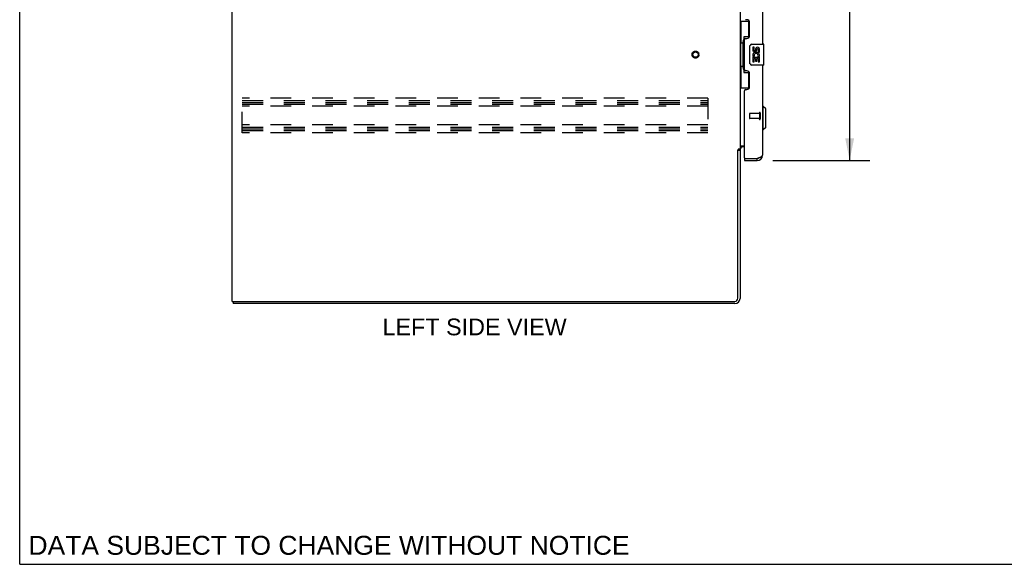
# Model space of a CAD drawing. Header units: inches. Extents: x 0 to 179, y 0 to 116.
# Tile 1 of 12: x 0 to 47, y 0 to 26. Entities that reach past the tile are written whole.
import ezdxf

# ---------------------------------------------------------------- set-up
doc = ezdxf.new("R2010")
doc.units = ezdxf.units.IN
doc.header["$LTSCALE"] = 9.842105
doc.header["$MEASUREMENT"] = 0
doc.linetypes.add('HIDDEN', pattern=[0.2, 0.1, -0.1])
doc.layers.get('0').update_dxf_attribs({"linetype": 'CONTINUOUS'})
for name, color, linetype in [('02___PRT_ALL_AXES', 7, 'CONTINUOUS'), ('DEFAULT_2', 8, 'HIDDEN'), ('DIMENSIONS', 7, 'CONTINUOUS')]:
    doc.layers.add(name, color=color, linetype=linetype)
doc.styles.get("Standard").update_dxf_attribs({"font": 'arial.ttf'})
doc.dimstyles.new('DIMSTYLE_1', dxfattribs={"dimtxt": 0.789474, "dimasz": 1.052632, "dimexe": 0.09, "dimexo": 0.07, "dimgap": 0.0375, "dimtad": 0, "dimtih": 1, "dimtoh": 1, "dimzin": 4, "dimdsep": 46, "dimtxsty": 'Standard', "dimblk": '_FILLED', "dimblk1": '_FILLED', "dimblk2": '_FILLED', "dimcen": 0.09, "dimazin": 1, "dimtfac": 1, "dimtdec": 3, "dimtofl": 0, "dimtmove": 0, "dimatfit": 3, "dimldrblk": '_FILLED', "dimfxl": 0, "dimtolj": 1, "dimtzin": 4, "dimarcsym": 0})

# ---------------------------------------------------------------- blocks, each defined once
blk = doc.blocks.new('_FILLED')
at = {"color": 0, "linetype": 'ByBlock'}
blk.add_solid([(0, 0), (-1, 0.2), (-1, -0.2)], dxfattribs=at)
blk = doc.blocks.new('*D4')
at = {"layer": 'DIMENSIONS', "color": 2, "linetype": 'Continuous'}
for p, q in [((35.579, 69.556), (40.158, 69.556)), ((39.21, 69.556), (39.21, 45.612)), ((39.21, 19.056), (39.21, 42.849)), ((35.579, 19.056), (40.158, 19.056))]:
    blk.add_line(p, q, dxfattribs=at)
at = {"layer": 'DIMENSIONS', "color": 2, "linetype": 'Continuous', "xscale": 1.0526315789, "yscale": 1.0526315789, "zscale": 1.0526315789}
for p, rotation in [((39.21, 69.556), 90), ((39.21, 19.056), 270)]:
    blk.add_blockref('_FILLED', p, dxfattribs=dict(at, rotation=rotation))
at = {"layer": 'DIMENSIONS', "color": 2, "linetype": 'Continuous', "insert": (39.21, 45.217), "char_height": 0.7895, "width": 3.30464, "attachment_point": 2, "line_spacing_factor": 0.9}
blk.add_mtext('50.50\\PDOOR', dxfattribs=at)

msp = doc.modelspace()

# ---------------------------------------------------------------- linework, layer by layer
at = {"color": 7, "linetype": 'Continuous'}
for p, q in [((0, 0), (0, 115.789)), ((34.031, 25.631), (34.471, 25.631)), ((34.07, 25.631), (34.07, 24.606)), ((34.435, 25.631), (34.435, 24.851)), ((34.171, 24.636), (34.171, 24.656)), ((34.435, 24.896), (34.208, 24.896)), ((34.208, 24.896), (34.208, 23.216)), ((34.048, 24.606), (34.171, 24.606)), ((34.048, 24.606), (34.048, 23.506)), ((34.171, 23.506), (34.171, 24.606)), ((34.494, 23.656), (34.494, 24.456)), ((34.594, 24.556), (35.134, 24.556)), ((35.149, 23.571), (35.149, 24.541)), ((34.048, 23.506), (34.171, 23.506)), ((34.07, 23.506), (34.07, 22.481)), ((34.171, 23.455), (34.171, 23.475)), ((34.435, 23.261), (34.435, 22.481)), ((35.134, 23.556), (34.594, 23.556)), ((34.208, 23.216), (34.435, 23.216)), ((34.031, 22.481), (34.471, 22.481)), ((35.128, 21.607), (35.089, 21.607)), ((35.246, 21.489), (35.128, 21.607)), ((35.128, 20.505), (35.128, 21.607)), ((35.246, 20.623), (35.246, 21.489)), ((35.128, 20.505), (35.089, 20.505)), ((35.246, 20.623), (35.128, 20.505)), ((33.927, 19.546), (34.031, 19.546)), ((34.235, 19.16), (34.255, 19.16)), ((34.235, 19.16), (34.235, 19.056)), ((34.842, 19.056), (34.842, 19.16)), ((10.083, 12.41), (10.083, 12.306)), ((0, 0), (178.947, 0))]:
    msp.add_line(p, q, dxfattribs=at)
at = {"color": 3, "linetype": 'Continuous'}
for p, q in [((10.031, 12.41), (10.031, 72.202)), ((34.031, 69.013), (34.031, 19.598)), ((35.089, 43.806), (35.089, 24.556)), ((34.355, 25.703), (34.295, 25.703)), ((34.485, 24.953), (34.485, 25.573)), ((34.235, 23.348), (34.235, 24.763)), ((34.295, 24.823), (34.355, 24.823)), ((34.355, 23.288), (34.295, 23.288)), ((35.089, 23.556), (35.089, 19.302)), ((34.485, 22.538), (34.485, 23.158)), ((34.235, 19.18), (34.235, 22.348)), ((34.295, 22.408), (34.355, 22.408)), ((33.927, 12.553), (33.927, 19.557)), ((34.031, 19.598), (33.956, 19.598)), ((34.031, 19.559), (34.031, 12.552)), ((34.071, 19.754), (34.235, 19.754)), ((34.235, 19.702), (34.173, 19.702)), ((34.255, 19.16), (34.842, 19.16)), ((34.842, 19.16), (34.871, 19.17)), ((34.871, 19.17), (34.889, 19.177)), ((34.889, 19.177), (34.9, 19.181)), ((34.9, 19.181), (34.911, 19.185)), ((34.911, 19.185), (34.923, 19.19)), ((34.923, 19.19), (34.934, 19.194)), ((34.235, 19.056), (34.842, 19.056)), ((10.031, 12.41), (33.784, 12.41)), ((33.784, 12.306), (10.083, 12.306))]:
    msp.add_line(p, q, dxfattribs=at)
at = {"color": 7, "linetype": 'Continuous'}
for points in [[(34.208, 24.872), (34.208, 24.868), (34.208, 24.865), (34.209, 24.861), (34.21, 24.856), (34.212, 24.852), (34.214, 24.847), (34.217, 24.841), (34.22, 24.835), (34.223, 24.829), (34.227, 24.822), (34.231, 24.814), (34.236, 24.806), (34.241, 24.798), (34.243, 24.795)], [(34.494, 24.456), (34.494, 24.462), (34.494, 24.468), (34.495, 24.474), (34.497, 24.48), (34.498, 24.486), (34.5, 24.492)], [(34.243, 23.317), (34.241, 23.313), (34.236, 23.305), (34.231, 23.297), (34.227, 23.289), (34.223, 23.282), (34.22, 23.276), (34.217, 23.27), (34.214, 23.265), (34.212, 23.259), (34.21, 23.255), (34.209, 23.25), (34.208, 23.246), (34.208, 23.243), (34.208, 23.239)], [(34.5, 23.619), (34.498, 23.625), (34.497, 23.631), (34.495, 23.637), (34.494, 23.643), (34.494, 23.649), (34.494, 23.656)]]:
    msp.add_lwpolyline(points, dxfattribs=at)
at = {"color": 3, "linetype": 'Continuous'}
for points in [[(33.94, 19.579), (33.938, 19.575), (33.937, 19.574), (33.936, 19.572), (33.935, 19.57), (33.934, 19.569), (33.933, 19.567), (33.932, 19.565), (33.931, 19.563), (33.929, 19.561), (33.928, 19.559), (33.927, 19.557)], [(33.956, 19.598), (33.954, 19.596), (33.952, 19.595), (33.951, 19.593), (33.949, 19.592), (33.948, 19.59), (33.946, 19.589), (33.945, 19.587), (33.944, 19.586), (33.943, 19.585), (33.942, 19.583), (33.942, 19.582), (33.941, 19.581), (33.94, 19.579)], [(34.051, 19.73), (34.046, 19.728), (34.044, 19.727), (34.042, 19.726), (34.039, 19.724), (34.037, 19.723), (34.035, 19.722), (34.034, 19.72), (34.033, 19.719), (34.032, 19.717), (34.031, 19.716), (34.031, 19.714), (34.031, 19.713)], [(34.071, 19.754), (34.071, 19.752), (34.071, 19.75), (34.07, 19.748), (34.07, 19.746), (34.069, 19.744), (34.068, 19.743), (34.067, 19.741), (34.065, 19.74), (34.064, 19.738), (34.062, 19.737), (34.06, 19.735), (34.058, 19.734), (34.056, 19.733), (34.053, 19.732), (34.051, 19.73)], [(34.934, 19.194), (34.939, 19.196), (34.944, 19.198), (34.95, 19.201), (34.955, 19.203), (34.96, 19.205), (34.965, 19.207), (34.97, 19.209), (34.975, 19.211), (34.98, 19.214), (34.985, 19.216), (34.99, 19.218), (34.994, 19.22), (34.999, 19.222), (35.003, 19.224), (35.008, 19.226), (35.012, 19.229), (35.016, 19.231), (35.02, 19.233), (35.024, 19.235), (35.028, 19.237), (35.032, 19.239), (35.036, 19.242), (35.039, 19.244), (35.043, 19.246), (35.046, 19.248), (35.049, 19.25), (35.053, 19.252), (35.056, 19.255), (35.058, 19.257), (35.061, 19.259), (35.064, 19.261), (35.066, 19.263), (35.069, 19.265), (35.071, 19.268), (35.073, 19.27), (35.075, 19.272), (35.077, 19.274), (35.079, 19.276), (35.08, 19.278), (35.082, 19.28), (35.083, 19.283), (35.084, 19.285), (35.085, 19.287), (35.086, 19.289), (35.087, 19.291), (35.087, 19.293), (35.088, 19.296), (35.088, 19.298), (35.088, 19.3), (35.089, 19.302)]]:
    msp.add_lwpolyline(points, dxfattribs=at)
for centre, radius, start, end in [((34.355, 25.573), 0.13, 0, 90), ((34.295, 24.763), 0.06, 90, 180), ((34.355, 24.953), 0.13, 270, 360), ((34.295, 23.348), 0.06, 180, 270), ((34.355, 23.158), 0.13, 0, 90), ((34.295, 22.348), 0.06, 90, 180), ((34.355, 22.538), 0.13, 270, 360), ((34.173, 19.559), 0.142, 90, 180), ((34.255, 19.18), 0.02, 180, 270), ((34.842, 19.302), 0.246, 270, 360), ((33.784, 12.553), 0.143, 270, 360), ((33.784, 12.552), 0.246, 270, 360)]:
    msp.add_arc(centre, radius, start, end, dxfattribs=at)
at = {"color": 7, "linetype": 'Continuous'}
for centre, radius, start, end in [((34.594, 24.456), 0.1, 90, 158.7946), ((35.134, 24.541), 0.015, 0, 90), ((34.594, 23.656), 0.1, 201.205, 270), ((35.134, 23.571), 0.015, 270, 360), ((34.842, 19.302), 0.142, 270, 311.367), ((34.925, 19.446), 0.26, 267.3661, 270)]:
    msp.add_arc(centre, radius, start, end, dxfattribs=at)
for centre, start_param, end_param in [((34.275, 24.646), 0.699287, 1.51401), ((34.275, 24.646), -4.655602, -3.84088), ((34.275, 23.465), 0.699287, 1.51401), ((34.275, 23.465), -4.655602, -3.84088)]:
    msp.add_ellipse(centre, major_axis=(0, 0.18), ratio=0.579493, start_param=start_param, end_param=end_param, dxfattribs=at)
at = {"layer": '02___PRT_ALL_AXES', "color": 7, "linetype": 'Continuous'}
for p, q in [((34.694, 24.401), (34.631, 24.401)), ((34.631, 24.401), (34.631, 24.265)), ((34.694, 24.265), (34.694, 24.401)), ((34.759, 24.328), (34.759, 24.259)), ((34.82, 24.265), (34.82, 24.307)), ((34.883, 24.307), (34.883, 24.171)), ((34.946, 24.171), (34.946, 24.307)), ((34.649, 23.94), (34.631, 23.94)), ((34.631, 23.94), (34.631, 23.71)), ((34.684, 23.94), (34.711, 23.959)), ((34.684, 23.94), (34.946, 23.94)), ((34.694, 23.877), (34.759, 23.877)), ((34.694, 23.71), (34.694, 23.877)), ((34.759, 23.877), (34.759, 23.741)), ((34.759, 23.741), (34.82, 23.741)), ((34.82, 23.877), (34.883, 23.877)), ((34.82, 23.741), (34.82, 23.877)), ((34.875, 23.976), (34.933, 23.951)), ((34.883, 24.171), (34.946, 24.171)), ((34.883, 23.877), (34.883, 23.71)), ((34.946, 23.71), (34.946, 23.94)), ((34.631, 23.71), (34.694, 23.71)), ((34.883, 23.71), (34.946, 23.71))]:
    msp.add_line(p, q, dxfattribs=at)
at = {"layer": '02___PRT_ALL_AXES', "color": 8, "linetype": 'HIDDEN'}
for p, q in [((34.942, 21.284), (34.495, 21.284)), ((34.942, 21.036), (34.495, 21.036)), ((34.942, 21.284), (34.942, 21.036))]:
    msp.add_line(p, q, dxfattribs=at)
msp.add_circle((31.927, 24.056), 0.124, dxfattribs=at)
at = {"layer": '02___PRT_ALL_AXES', "color": 7, "linetype": 'Continuous'}
for centre, radius, start, end in [((34.726, 24.265), 0.0943, 180, 360), ((34.726, 24.265), 0.0314, 180, 261.2295), ((34.725, 24.27), 0.0362, 263.4285, 341.7628), ((34.851, 24.307), 0.0943, 68.6999, 167.4338), ((34.851, 24.307), 0.0314, 0, 180.0485), ((34.851, 24.307), 0.0943, 0, 68.6704), ((34.785, 24.013), 0.154, 161.4199, 206.1963), ((34.788, 24.014), 0.157, 336.5966, 161.8791), ((34.788, 24.014), 0.157, 205.737, 207.8532), ((34.788, 24.014), 0.0943, 336.5966, 215.1122)]:
    msp.add_arc(centre, radius, start, end, dxfattribs=at)
at = {"layer": 'DEFAULT_2', "color": 8, "linetype": 'HIDDEN'}
for p, q in [((32.51, 21.993), (10.51, 21.993)), ((10.51, 20.368), (10.51, 21.993)), ((10.51, 21.889), (32.51, 21.889)), ((32.51, 21.993), (32.51, 20.368)), ((10.51, 21.799), (32.51, 21.799)), ((10.51, 21.722), (32.51, 21.722)), ((32.51, 21.618), (10.51, 21.618)), ((34.485, 21.274), (34.485, 21.046)), ((34.942, 21.302), (34.942, 21.018)), ((34.985, 21.302), (34.985, 21.018)), ((32.51, 20.743), (10.51, 20.743)), ((10.51, 20.639), (32.51, 20.639)), ((10.51, 20.549), (32.51, 20.549)), ((10.51, 20.472), (32.51, 20.472)), ((32.51, 20.368), (10.51, 20.368))]:
    msp.add_line(p, q, dxfattribs=at)
for radius in [0.164, 0.124]:
    msp.add_circle((31.927, 24.056), radius, dxfattribs=at)
for centre, radius, start, end in [((34.495, 21.274), 0.01, 90, 180), ((34.495, 21.046), 0.01, 180, 270), ((34.963, 21.302), 0.0215, 0, 180), ((34.963, 21.018), 0.0215, 180, 360)]:
    msp.add_arc(centre, radius, start, end, dxfattribs=at)

# ---------------------------------------------------------------- texts
at = {"layer": 'DIMENSIONS', "color": 2, "linetype": 'Continuous', "attachment_point": 2, "line_spacing_factor": 0.9}
for s, insert, char_height, width in [('LEFT SIDE VIEW', (21.49, 11.597), 0.78947, 8.68128), ('DATA SUBJECT TO CHANGE WITHOUT NOTICE', (14.615, 1.343), 0.89474, 28.34553)]:
    msp.add_mtext(s, dxfattribs=dict(at, insert=insert, char_height=char_height, width=width))

# ---------------------------------------------------------------- dimensions: what is measured, and where the dimension line sits
at = {"layer": 'DIMENSIONS', "color": 2, "linetype": 'Continuous'}
dim = msp.add_linear_dim(base=(39.21, 69.556), p1=(35.509, 19.056), p2=(35.509, 69.556), angle=90, text='<>\\PDOOR', dimstyle='DIMSTYLE_1', dxfattribs=at)
dim.commit()
dim.dimension.update_dxf_attribs({"geometry": '*D4', "text_midpoint": (39.21, 44.231), "dimtype": 160})

doc.saveas('drawing.dxf')
